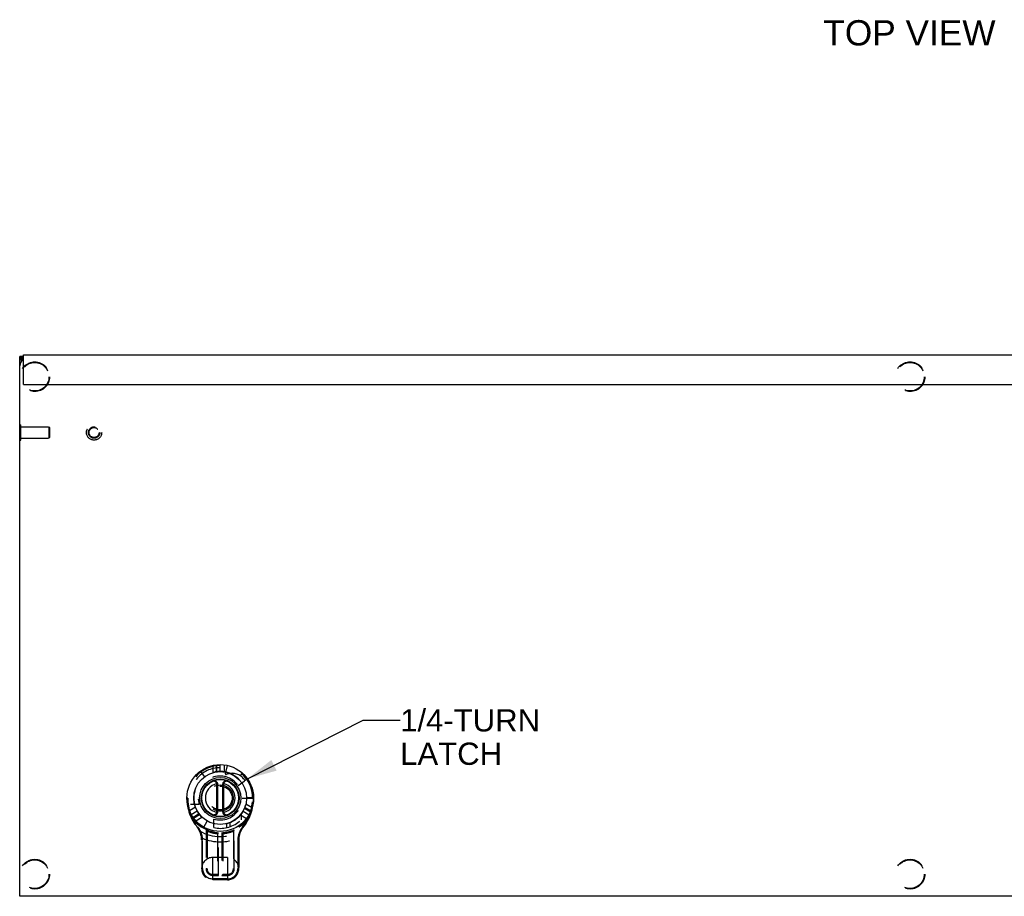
# Model space of a CAD drawing. Header units: inches. Extents: x 0 to 85, y 0 to 55.
# Tile 3 of 15: x 16.5 to 33.1, y 23 to 37.8. Entities that reach past the tile are written whole.
import ezdxf

# ---------------------------------------------------------------- set-up
doc = ezdxf.new("R2010")
doc.units = ezdxf.units.IN
doc.header["$LTSCALE"] = 4.675
doc.header["$MEASUREMENT"] = 0
doc.linetypes.add('HIDDEN', pattern=[0.2, 0.1, -0.1])
doc.layers.get('0').update_dxf_attribs({"linetype": 'CONTINUOUS'})
for name, color, linetype in [('02___PRT_ALL_AXES', 7, 'CONTINUOUS'), ('DEFAULT_2', 8, 'HIDDEN'), ('DIMENSIONS', 7, 'CONTINUOUS')]:
    doc.layers.add(name, color=color, linetype=linetype)
doc.styles.get("Standard").update_dxf_attribs({"font": 'arial.ttf'})
doc.dimstyles.get("Standard").update_dxf_attribs({"dimtxt": 0.425, "dimasz": 0.5, "dimexe": 0.09, "dimexo": 0.07, "dimgap": 0.09, "dimtad": 0, "dimtih": 1, "dimtoh": 1, "dimdec": 3, "dimzin": 4, "dimdsep": 46, "dimtxsty": 'Standard', "dimblk": '_FILLED', "dimblk1": '_FILLED', "dimblk2": '_FILLED', "dimcen": 0.09, "dimadec": 3, "dimazin": 1, "dimtp": 0.001, "dimtm": 0.001, "dimtfac": 1, "dimtdec": 3, "dimtofl": 0, "dimtmove": 0, "dimatfit": 3, "dimldrblk": '_FILLED', "dimfxl": 1, "dimtolj": 1, "dimtzin": 4, "dimarcsym": 0})

# ---------------------------------------------------------------- blocks, each defined once
blk = doc.blocks.new('_FILLED')
at = {"color": 0, "linetype": 'ByBlock'}
blk.add_solid([(0, 0), (-1, 0.2), (-1, -0.2)], dxfattribs=at)

msp = doc.modelspace()

# ---------------------------------------------------------------- linework, layer by layer
at = {"color": 3, "linetype": 'Continuous'}
for p, q in [((16.503, 23.023), (16.503, 32.116)), ((16.548, 32.056), (16.503, 32.056)), ((16.563, 31.646), (16.563, 32.146)), ((16.563, 32.146), (46.443, 32.146)), ((16.563, 31.646), (46.412, 31.646)), ((46.503, 23.023), (16.503, 23.023))]:
    msp.add_line(p, q, dxfattribs=at)
at = {"color": 7, "linetype": 'Continuous'}
for p, q in [((16.563, 32.116), (16.503, 32.116)), ((16.563, 32.096), (16.503, 32.096)), ((16.563, 32.08), (16.503, 32.08)), ((16.499, 30.708), (16.499, 30.964)), ((19.835, 24.927), (19.821, 24.922)), ((19.823, 24.45), (19.823, 24.908)), ((19.838, 24.908), (19.823, 24.908)), ((19.838, 24.45), (19.838, 24.908)), ((19.918, 24.908), (19.918, 24.45)), ((19.918, 24.908), (19.933, 24.908)), ((19.921, 24.927), (19.936, 24.922)), ((19.933, 24.908), (19.933, 24.45)), ((19.835, 24.431), (19.821, 24.436)), ((19.838, 24.45), (19.823, 24.45)), ((19.918, 24.45), (19.933, 24.45)), ((19.921, 24.431), (19.936, 24.436))]:
    msp.add_line(p, q, dxfattribs=at)
at = {"color": 3, "linetype": 'Continuous'}
msp.add_lwpolyline([(16.528, 32.056), (16.526, 32.058), (16.522, 32.061), (16.519, 32.063), (16.515, 32.066), (16.512, 32.068), (16.509, 32.07), (16.507, 32.073), (16.505, 32.075), (16.504, 32.078), (16.503, 32.08)], dxfattribs=at)
at = {"color": 7, "linetype": 'Continuous'}
for points in [[(19.754, 24.963), (19.755, 24.964), (19.756, 24.964), (19.756, 24.964), (19.757, 24.964), (19.758, 24.965), (19.758, 24.965), (19.759, 24.965), (19.76, 24.965), (19.76, 24.965), (19.761, 24.966), (19.762, 24.966), (19.762, 24.966), (19.763, 24.966), (19.764, 24.966), (19.765, 24.966), (19.765, 24.966), (19.766, 24.966), (19.767, 24.966), (19.767, 24.966), (19.768, 24.966), (19.769, 24.966), (19.77, 24.966), (19.77, 24.966), (19.771, 24.966), (19.772, 24.966), (19.772, 24.966), (19.773, 24.966), (19.774, 24.966), (19.775, 24.966), (19.775, 24.966), (19.776, 24.966), (19.777, 24.966), (19.777, 24.966), (19.778, 24.966), (19.779, 24.966), (19.78, 24.965), (19.78, 24.965), (19.781, 24.965), (19.782, 24.965), (19.782, 24.965), (19.783, 24.964), (19.784, 24.964), (19.784, 24.964), (19.785, 24.964), (19.786, 24.963), (19.786, 24.963), (19.787, 24.963), (19.788, 24.963), (19.788, 24.962), (19.789, 24.962), (19.79, 24.962), (19.79, 24.961), (19.791, 24.961), (19.792, 24.961), (19.792, 24.96), (19.793, 24.96), (19.793, 24.96), (19.794, 24.959), (19.795, 24.959), (19.795, 24.958), (19.796, 24.958), (19.797, 24.958), (19.797, 24.957), (19.798, 24.957), (19.798, 24.956), (19.799, 24.956), (19.799, 24.956), (19.8, 24.955), (19.8, 24.955), (19.801, 24.954), (19.802, 24.954), (19.802, 24.953), (19.803, 24.953), (19.803, 24.952), (19.804, 24.952), (19.804, 24.951), (19.805, 24.951), (19.805, 24.95), (19.806, 24.95), (19.806, 24.949), (19.807, 24.949), (19.807, 24.948), (19.808, 24.948), (19.808, 24.947), (19.808, 24.946), (19.809, 24.946), (19.809, 24.945), (19.81, 24.945), (19.81, 24.944), (19.811, 24.944), (19.811, 24.943), (19.811, 24.943), (19.812, 24.942), (19.812, 24.941), (19.813, 24.941), (19.813, 24.94), (19.813, 24.94), (19.814, 24.939), (19.814, 24.938), (19.814, 24.938), (19.815, 24.937), (19.815, 24.937), (19.815, 24.936), (19.816, 24.935), (19.816, 24.935), (19.816, 24.934), (19.817, 24.933), (19.817, 24.933), (19.817, 24.932), (19.818, 24.932), (19.818, 24.931), (19.818, 24.93), (19.818, 24.93), (19.819, 24.929), (19.819, 24.928), (19.819, 24.928), (19.819, 24.927), (19.82, 24.926), (19.82, 24.926), (19.82, 24.925), (19.82, 24.924), (19.821, 24.924), (19.821, 24.923), (19.821, 24.922)], [(19.936, 24.922), (19.936, 24.923), (19.936, 24.924), (19.936, 24.924), (19.936, 24.925), (19.937, 24.926), (19.937, 24.926), (19.937, 24.927), (19.937, 24.928), (19.938, 24.928), (19.938, 24.929), (19.938, 24.93), (19.938, 24.93), (19.939, 24.931), (19.939, 24.932), (19.939, 24.932), (19.94, 24.933), (19.94, 24.934), (19.94, 24.934), (19.941, 24.935), (19.941, 24.935), (19.941, 24.936), (19.942, 24.937), (19.942, 24.937), (19.942, 24.938), (19.943, 24.939), (19.943, 24.939), (19.943, 24.94), (19.944, 24.94), (19.944, 24.941), (19.945, 24.942), (19.945, 24.942), (19.945, 24.943), (19.946, 24.943), (19.946, 24.944), (19.947, 24.945), (19.947, 24.945), (19.947, 24.946), (19.948, 24.946), (19.948, 24.947), (19.949, 24.947), (19.949, 24.948), (19.95, 24.948), (19.95, 24.949), (19.951, 24.95), (19.951, 24.95), (19.952, 24.951), (19.952, 24.951), (19.953, 24.952), (19.953, 24.952), (19.954, 24.953), (19.954, 24.953), (19.955, 24.954), (19.955, 24.954), (19.956, 24.955), (19.957, 24.955), (19.957, 24.955), (19.958, 24.956), (19.958, 24.956), (19.959, 24.957), (19.959, 24.957), (19.96, 24.958), (19.961, 24.958), (19.961, 24.959), (19.962, 24.959), (19.962, 24.959), (19.963, 24.96), (19.964, 24.96), (19.964, 24.96), (19.965, 24.961), (19.966, 24.961), (19.966, 24.961), (19.967, 24.962), (19.968, 24.962), (19.968, 24.962), (19.969, 24.963), (19.97, 24.963), (19.97, 24.963), (19.971, 24.964), (19.972, 24.964), (19.972, 24.964), (19.973, 24.964), (19.974, 24.965), (19.974, 24.965), (19.975, 24.965), (19.976, 24.965), (19.977, 24.965), (19.977, 24.965), (19.978, 24.966), (19.979, 24.966), (19.979, 24.966), (19.98, 24.966), (19.981, 24.966), (19.982, 24.966), (19.982, 24.966), (19.983, 24.966), (19.984, 24.966), (19.985, 24.966), (19.985, 24.966), (19.986, 24.966), (19.987, 24.966), (19.987, 24.966), (19.988, 24.966), (19.989, 24.966), (19.99, 24.966), (19.99, 24.966), (19.991, 24.966), (19.992, 24.966), (19.993, 24.966), (19.993, 24.966), (19.994, 24.966), (19.995, 24.966), (19.995, 24.966), (19.996, 24.965), (19.997, 24.965), (19.997, 24.965), (19.998, 24.965), (19.999, 24.965), (20, 24.964), (20, 24.964), (20.001, 24.964), (20.002, 24.964), (20.002, 24.963)], [(19.821, 24.436), (19.821, 24.435), (19.821, 24.434), (19.82, 24.434), (19.82, 24.433), (19.82, 24.432), (19.82, 24.432), (19.819, 24.431), (19.819, 24.43), (19.819, 24.43), (19.819, 24.429), (19.818, 24.429), (19.818, 24.428), (19.818, 24.427), (19.817, 24.427), (19.817, 24.426), (19.817, 24.425), (19.817, 24.425), (19.816, 24.424), (19.816, 24.423), (19.816, 24.423), (19.815, 24.422), (19.815, 24.422), (19.815, 24.421), (19.814, 24.42), (19.814, 24.42), (19.813, 24.419), (19.813, 24.418), (19.813, 24.418), (19.812, 24.417), (19.812, 24.417), (19.812, 24.416), (19.811, 24.416), (19.811, 24.415), (19.81, 24.414), (19.81, 24.414), (19.809, 24.413), (19.809, 24.413), (19.809, 24.412), (19.808, 24.412), (19.808, 24.411), (19.807, 24.41), (19.807, 24.41), (19.806, 24.409), (19.806, 24.409), (19.805, 24.408), (19.805, 24.408), (19.804, 24.407), (19.804, 24.407), (19.803, 24.406), (19.803, 24.406), (19.802, 24.405), (19.802, 24.405), (19.801, 24.404), (19.801, 24.404), (19.8, 24.403), (19.799, 24.403), (19.799, 24.402), (19.798, 24.402), (19.798, 24.401), (19.797, 24.401), (19.797, 24.401), (19.796, 24.4), (19.795, 24.4), (19.795, 24.399), (19.794, 24.399), (19.793, 24.399), (19.793, 24.398), (19.792, 24.398), (19.792, 24.397), (19.791, 24.397), (19.79, 24.397), (19.79, 24.396), (19.789, 24.396), (19.788, 24.396), (19.788, 24.396), (19.787, 24.395), (19.786, 24.395), (19.786, 24.395), (19.785, 24.394), (19.784, 24.394), (19.783, 24.394), (19.783, 24.394), (19.782, 24.394), (19.781, 24.393), (19.781, 24.393), (19.78, 24.393), (19.779, 24.393), (19.778, 24.393), (19.778, 24.393), (19.777, 24.392), (19.776, 24.392), (19.776, 24.392), (19.775, 24.392), (19.774, 24.392), (19.773, 24.392), (19.773, 24.392), (19.772, 24.392), (19.771, 24.392), (19.77, 24.392), (19.77, 24.392), (19.769, 24.392), (19.768, 24.392), (19.768, 24.392), (19.767, 24.392), (19.766, 24.392), (19.765, 24.392), (19.765, 24.392), (19.764, 24.392), (19.763, 24.392), (19.763, 24.392), (19.762, 24.393), (19.761, 24.393), (19.76, 24.393), (19.76, 24.393), (19.759, 24.393), (19.758, 24.394), (19.758, 24.394), (19.757, 24.394), (19.756, 24.394), (19.756, 24.394), (19.755, 24.395), (19.754, 24.395)], [(20.002, 24.395), (20.002, 24.395), (20.001, 24.394), (20, 24.394), (20, 24.394), (19.999, 24.394), (19.998, 24.394), (19.998, 24.393), (19.997, 24.393), (19.996, 24.393), (19.995, 24.393), (19.995, 24.393), (19.994, 24.392), (19.993, 24.392), (19.993, 24.392), (19.992, 24.392), (19.991, 24.392), (19.991, 24.392), (19.99, 24.392), (19.989, 24.392), (19.988, 24.392), (19.988, 24.392), (19.987, 24.392), (19.986, 24.392), (19.986, 24.392), (19.985, 24.392), (19.984, 24.392), (19.983, 24.392), (19.983, 24.392), (19.982, 24.392), (19.981, 24.392), (19.981, 24.392), (19.98, 24.392), (19.979, 24.392), (19.978, 24.393), (19.978, 24.393), (19.977, 24.393), (19.976, 24.393), (19.976, 24.393), (19.975, 24.393), (19.974, 24.394), (19.973, 24.394), (19.973, 24.394), (19.972, 24.394), (19.971, 24.395), (19.971, 24.395), (19.97, 24.395), (19.969, 24.395), (19.969, 24.396), (19.968, 24.396), (19.967, 24.396), (19.967, 24.397), (19.966, 24.397), (19.966, 24.397), (19.965, 24.398), (19.964, 24.398), (19.964, 24.398), (19.963, 24.399), (19.962, 24.399), (19.962, 24.399), (19.961, 24.4), (19.961, 24.4), (19.96, 24.401), (19.959, 24.401), (19.959, 24.401), (19.958, 24.402), (19.958, 24.402), (19.957, 24.403), (19.957, 24.403), (19.956, 24.404), (19.955, 24.404), (19.955, 24.405), (19.954, 24.405), (19.954, 24.406), (19.953, 24.406), (19.953, 24.407), (19.952, 24.407), (19.952, 24.408), (19.951, 24.408), (19.951, 24.409), (19.95, 24.409), (19.95, 24.41), (19.949, 24.41), (19.949, 24.411), (19.949, 24.411), (19.948, 24.412), (19.948, 24.412), (19.947, 24.413), (19.947, 24.414), (19.946, 24.414), (19.946, 24.415), (19.946, 24.415), (19.945, 24.416), (19.945, 24.416), (19.944, 24.417), (19.944, 24.418), (19.944, 24.418), (19.943, 24.419), (19.943, 24.419), (19.943, 24.42), (19.942, 24.421), (19.942, 24.421), (19.941, 24.422), (19.941, 24.422), (19.941, 24.423), (19.941, 24.424), (19.94, 24.424), (19.94, 24.425), (19.94, 24.425), (19.939, 24.426), (19.939, 24.427), (19.939, 24.427), (19.938, 24.428), (19.938, 24.429), (19.938, 24.429), (19.938, 24.43), (19.937, 24.431), (19.937, 24.431), (19.937, 24.432), (19.937, 24.433), (19.936, 24.433), (19.936, 24.434), (19.936, 24.434), (19.936, 24.435), (19.936, 24.436)]]:
    msp.add_lwpolyline(points, dxfattribs=at)
for radius in [0.562, 0.445, 0.347, 0.318, 0.31]:
    msp.add_circle((19.878, 24.679), radius, dxfattribs=at)
at = {"color": 3, "linetype": 'Continuous'}
msp.add_arc((16.628, 31.961), 0.125, 121.4225, 180, dxfattribs=at)
at = {"color": 7, "linetype": 'Continuous'}
for centre, radius, start, end in [((19.878, 24.679), 0.25, 103.251, 256.749), ((19.778, 24.908), 0.06, 0, 113.5782), ((19.778, 24.908), 0.045, 359.9997, 18.4146), ((19.978, 24.908), 0.06, 66.4218, 180), ((19.978, 24.908), 0.045, 161.5854, 180.0003), ((19.878, 24.679), 0.25, 283.251, 76.749), ((19.778, 24.45), 0.06, 246.4218, 360), ((19.778, 24.45), 0.045, 341.5854, 0.0003), ((19.978, 24.45), 0.06, 180, 293.5782), ((19.978, 24.45), 0.045, 179.9997, 198.4146)]:
    msp.add_arc(centre, radius, start, end, dxfattribs=at)
at = {"layer": '02___PRT_ALL_AXES', "color": 8, "linetype": 'HIDDEN'}
for p, q in [((20.297, 24.972), (20.294, 24.977)), ((20.389, 24.679), (20.441, 24.679))]:
    msp.add_line(p, q, dxfattribs=at)
msp.add_circle((17.753, 30.836), 0.0966, dxfattribs=at)
for centre, radius, start, end in [((20.268, 24.985), 0.027, 305, 341.89), ((19.878, 24.679), 0.562, 0, 35)]:
    msp.add_arc(centre, radius, start, end, dxfattribs=at)
at = {"layer": 'DEFAULT_2', "color": 8, "linetype": 'HIDDEN'}
for p, q in [((16.499, 30.964), (16.517, 30.964)), ((16.517, 30.708), (16.517, 30.964)), ((16.517, 30.93), (16.989, 30.93)), ((16.989, 30.93), (16.989, 30.742)), ((16.999, 30.92), (16.989, 30.93)), ((16.999, 30.92), (16.999, 30.752)), ((16.499, 30.708), (16.517, 30.708)), ((16.517, 30.742), (16.989, 30.742)), ((16.999, 30.752), (16.989, 30.742)), ((19.753, 25.228), (19.753, 25.107)), ((19.808, 25.237), (19.808, 25.119)), ((19.823, 25.121), (19.823, 25.239)), ((19.878, 25.125), (19.878, 25.242)), ((19.953, 25.118), (19.953, 25.237)), ((19.965, 25.086), (20.003, 25.228)), ((19.541, 25.129), (19.611, 25.035)), ((20.222, 25.057), (20.256, 25.096)), ((20.181, 24.891), (20.284, 24.963)), ((20.339, 25.002), (20.297, 24.972)), ((19.331, 24.679), (19.316, 24.679)), ((19.525, 24.568), (19.379, 24.568)), ((20.248, 24.679), (20.389, 24.679)), ((20.416, 24.513), (20.311, 24.574)), ((20.441, 24.684), (20.324, 24.684)), ((20.426, 24.679), (20.441, 24.679)), ((19.46, 24.525), (19.358, 24.465)), ((19.377, 24.385), (19.393, 24.394)), ((19.492, 24.456), (19.391, 24.398)), ((19.523, 24.41), (19.421, 24.352)), ((19.43, 24.339), (19.532, 24.399)), ((20.221, 24.395), (20.324, 24.335)), ((20.236, 24.314), (20.236, 24.413)), ((20.264, 24.456), (20.365, 24.398)), ((20.289, 24.506), (20.391, 24.447)), ((20.397, 24.461), (20.294, 24.52)), ((20.363, 24.394), (20.379, 24.385)), ((19.466, 24.297), (19.57, 24.357)), ((19.602, 24.189), (19.659, 24.291)), ((19.771, 24.18), (19.771, 24.325)), ((19.986, 24.247), (19.986, 24.18)), ((20.039, 24.264), (20.039, 24.194)), ((19.504, 24.19), (19.493, 24.18)), ((19.641, 24.145), (19.641, 23.489)), ((19.642, 24.143), (19.641, 24.145)), ((19.645, 24.139), (19.642, 24.143)), ((19.648, 24.135), (19.645, 24.139)), ((19.65, 24.131), (19.648, 24.135)), ((19.653, 24.127), (19.65, 24.131)), ((19.656, 24.123), (19.653, 24.127)), ((19.656, 24.122), (19.656, 24.123)), ((19.656, 24.123), (19.656, 24.123)), ((19.656, 24.123), (19.656, 24.123)), ((19.656, 24.123), (19.656, 24.123)), ((19.656, 24.122), (19.656, 23.489)), ((19.833, 24.08), (19.833, 23.391)), ((19.833, 24.08), (19.833, 24.08)), ((19.834, 24.081), (19.835, 24.081)), ((19.834, 24.081), (19.834, 24.081)), ((19.835, 24.082), (19.836, 24.082)), ((19.835, 24.082), (19.835, 24.082)), ((19.835, 24.081), (19.835, 24.082)), ((19.836, 24.082), (19.837, 24.083)), ((19.837, 24.084), (19.843, 24.089)), ((19.837, 24.083), (19.837, 24.084)), ((19.843, 24.089), (19.848, 24.094)), ((19.848, 23.376), (19.848, 24.094)), ((19.908, 24.094), (19.908, 23.376)), ((19.911, 24.091), (19.908, 24.094)), ((19.915, 24.087), (19.911, 24.091)), ((19.919, 24.084), (19.915, 24.087)), ((19.923, 24.08), (19.919, 24.084)), ((19.923, 24.08), (19.923, 23.391)), ((19.923, 24.08), (19.923, 24.08)), ((20.101, 24.122), (20.102, 24.123)), ((20.101, 24.122), (20.101, 24.122)), ((20.101, 24.122), (20.101, 24.122)), ((20.101, 24.121), (20.101, 24.122)), ((20.101, 24.121), (20.101, 23.489)), ((20.101, 24.121), (20.101, 24.121)), ((20.102, 24.123), (20.103, 24.124)), ((20.102, 24.123), (20.102, 24.123)), ((20.102, 24.123), (20.102, 24.123)), ((20.103, 24.124), (20.106, 24.129)), ((20.106, 24.129), (20.109, 24.134)), ((20.109, 24.134), (20.112, 24.139)), ((20.112, 24.139), (20.116, 24.144)), ((20.116, 23.489), (20.116, 24.144)), ((20.252, 24.19), (20.264, 24.18)), ((19.565, 24.002), (19.58, 24.003)), ((19.566, 23.975), (19.566, 23.489)), ((19.581, 23.975), (19.566, 23.975)), ((19.581, 23.489), (19.581, 23.975)), ((20.176, 23.975), (20.176, 23.489)), ((20.176, 23.975), (20.191, 23.975)), ((20.177, 24.003), (20.192, 24.002)), ((20.191, 23.975), (20.191, 23.489)), ((19.753, 23.301), (19.753, 23.676)), ((20.003, 23.676), (19.753, 23.676)), ((20.003, 23.676), (20.003, 23.301)), ((19.581, 23.489), (19.566, 23.489)), ((19.641, 23.489), (19.656, 23.489)), ((20.116, 23.489), (20.101, 23.489)), ((20.176, 23.489), (20.191, 23.489)), ((19.833, 23.391), (19.753, 23.391)), ((19.753, 23.376), (19.848, 23.376)), ((20.003, 23.316), (19.753, 23.316)), ((20.003, 23.301), (19.753, 23.301)), ((19.833, 23.391), (19.848, 23.376)), ((19.923, 23.391), (19.908, 23.376)), ((19.908, 23.376), (20.003, 23.376)), ((20.003, 23.391), (19.923, 23.391))]:
    msp.add_line(p, q, dxfattribs=at)
for points in [[(19.316, 24.679), (19.316, 24.675), (19.316, 24.671), (19.316, 24.667), (19.316, 24.663), (19.316, 24.659), (19.316, 24.655), (19.316, 24.651), (19.316, 24.646)], [(19.316, 24.646), (19.317, 24.642), (19.317, 24.637), (19.317, 24.632), (19.318, 24.628), (19.318, 24.623), (19.318, 24.619), (19.319, 24.614), (19.319, 24.609), (19.32, 24.605), (19.32, 24.6), (19.321, 24.596), (19.321, 24.591), (19.322, 24.587), (19.322, 24.582), (19.323, 24.577), (19.323, 24.573), (19.324, 24.568), (19.325, 24.564), (19.326, 24.559), (19.326, 24.555), (19.327, 24.55), (19.328, 24.546), (19.329, 24.542), (19.33, 24.537), (19.331, 24.533), (19.331, 24.528), (19.332, 24.524), (19.333, 24.519), (19.334, 24.515), (19.335, 24.511), (19.336, 24.506), (19.337, 24.502), (19.339, 24.498), (19.34, 24.493), (19.341, 24.489), (19.342, 24.485), (19.343, 24.48), (19.344, 24.476), (19.346, 24.472), (19.347, 24.468), (19.348, 24.463), (19.35, 24.459), (19.351, 24.455), (19.352, 24.451), (19.354, 24.446), (19.355, 24.442), (19.356, 24.438), (19.358, 24.434), (19.359, 24.43), (19.361, 24.426), (19.362, 24.421), (19.364, 24.417), (19.366, 24.413), (19.367, 24.409), (19.369, 24.405), (19.371, 24.401), (19.372, 24.397), (19.374, 24.393), (19.376, 24.389), (19.377, 24.385)], [(20.379, 24.385), (20.381, 24.389), (20.383, 24.393), (20.384, 24.397), (20.386, 24.401), (20.388, 24.405), (20.389, 24.409), (20.391, 24.413), (20.392, 24.417), (20.394, 24.421), (20.396, 24.426), (20.397, 24.43), (20.399, 24.434), (20.4, 24.438), (20.401, 24.442), (20.403, 24.446), (20.404, 24.451), (20.406, 24.455), (20.407, 24.459), (20.408, 24.463), (20.41, 24.468), (20.411, 24.472), (20.412, 24.476), (20.413, 24.48), (20.415, 24.485), (20.416, 24.489), (20.417, 24.493), (20.418, 24.498), (20.419, 24.502), (20.42, 24.506), (20.421, 24.511), (20.422, 24.515), (20.423, 24.519), (20.424, 24.524), (20.425, 24.528), (20.426, 24.533), (20.427, 24.537), (20.428, 24.542), (20.429, 24.546), (20.429, 24.55), (20.43, 24.555), (20.431, 24.559), (20.432, 24.564), (20.432, 24.568), (20.433, 24.573), (20.434, 24.577), (20.434, 24.582), (20.435, 24.586), (20.435, 24.591), (20.436, 24.596), (20.436, 24.6), (20.437, 24.605), (20.437, 24.609), (20.438, 24.614), (20.438, 24.619), (20.439, 24.623), (20.439, 24.628), (20.439, 24.632), (20.44, 24.637), (20.44, 24.642), (20.44, 24.646)], [(20.44, 24.646), (20.44, 24.65), (20.44, 24.654), (20.44, 24.658), (20.441, 24.662), (20.441, 24.666), (20.441, 24.67), (20.441, 24.675), (20.441, 24.679)], [(19.377, 24.385), (19.38, 24.379), (19.382, 24.374), (19.384, 24.369), (19.386, 24.363), (19.389, 24.358), (19.391, 24.353), (19.394, 24.347), (19.396, 24.342), (19.399, 24.337), (19.401, 24.331), (19.404, 24.326), (19.407, 24.321), (19.409, 24.316), (19.412, 24.31), (19.415, 24.305), (19.418, 24.3), (19.421, 24.295), (19.424, 24.29), (19.426, 24.285), (19.429, 24.279), (19.432, 24.274), (19.436, 24.269), (19.439, 24.264), (19.442, 24.259), (19.445, 24.254), (19.448, 24.249), (19.452, 24.244), (19.455, 24.239), (19.458, 24.234), (19.462, 24.229), (19.465, 24.224), (19.469, 24.22), (19.472, 24.215), (19.476, 24.21), (19.479, 24.205), (19.483, 24.2), (19.487, 24.196), (19.49, 24.191), (19.494, 24.186), (19.499, 24.18)], [(20.262, 24.186), (20.266, 24.191), (20.27, 24.196), (20.274, 24.2), (20.277, 24.205), (20.281, 24.21), (20.284, 24.215), (20.288, 24.22), (20.291, 24.224), (20.295, 24.229), (20.298, 24.234), (20.302, 24.239), (20.305, 24.244), (20.308, 24.249), (20.311, 24.254), (20.315, 24.259), (20.318, 24.264), (20.321, 24.269), (20.324, 24.274), (20.327, 24.279), (20.33, 24.284), (20.333, 24.29), (20.336, 24.295), (20.339, 24.3), (20.342, 24.305), (20.344, 24.31), (20.347, 24.316), (20.35, 24.321), (20.353, 24.326), (20.355, 24.331), (20.358, 24.337), (20.36, 24.342), (20.363, 24.347), (20.365, 24.353), (20.368, 24.358), (20.37, 24.363), (20.372, 24.369), (20.375, 24.374), (20.377, 24.379), (20.379, 24.385)], [(19.498, 24.181), (19.498, 24.181), (19.498, 24.181), (19.497, 24.181), (19.497, 24.181), (19.497, 24.181), (19.497, 24.181), (19.497, 24.181), (19.496, 24.181), (19.496, 24.181), (19.496, 24.18), (19.496, 24.18), (19.496, 24.18), (19.495, 24.18), (19.495, 24.18), (19.495, 24.18), (19.495, 24.18), (19.495, 24.18), (19.495, 24.18), (19.495, 24.18), (19.494, 24.18), (19.494, 24.18), (19.494, 24.18), (19.494, 24.18), (19.494, 24.18), (19.494, 24.18), (19.494, 24.18), (19.494, 24.18), (19.493, 24.18), (19.493, 24.18), (19.493, 24.18), (19.493, 24.18), (19.493, 24.18), (19.493, 24.18), (19.493, 24.18), (19.493, 24.18), (19.493, 24.18), (19.493, 24.18), (19.493, 24.18)], [(19.499, 24.18), (19.5, 24.178), (19.501, 24.177), (19.503, 24.175), (19.504, 24.174), (19.505, 24.172), (19.506, 24.171), (19.507, 24.169), (19.508, 24.168), (19.51, 24.166), (19.511, 24.165), (19.512, 24.163), (19.513, 24.162), (19.514, 24.16), (19.515, 24.158), (19.516, 24.157), (19.517, 24.155), (19.518, 24.154), (19.52, 24.152), (19.521, 24.15), (19.522, 24.149), (19.523, 24.147), (19.524, 24.145), (19.525, 24.144), (19.526, 24.142), (19.527, 24.14), (19.528, 24.138), (19.529, 24.137), (19.53, 24.135), (19.531, 24.133), (19.532, 24.131), (19.533, 24.13), (19.534, 24.128), (19.535, 24.126)], [(19.535, 24.126), (19.535, 24.126), (19.535, 24.126), (19.534, 24.126), (19.534, 24.126), (19.534, 24.126), (19.534, 24.126), (19.533, 24.126), (19.533, 24.126), (19.533, 24.126), (19.533, 24.126), (19.532, 24.126), (19.532, 24.126), (19.532, 24.126), (19.532, 24.126), (19.532, 24.126), (19.531, 24.126), (19.531, 24.126), (19.531, 24.126), (19.531, 24.126), (19.531, 24.126), (19.53, 24.126), (19.53, 24.126), (19.53, 24.126), (19.53, 24.126), (19.53, 24.126), (19.53, 24.126), (19.529, 24.126), (19.529, 24.126), (19.529, 24.127), (19.529, 24.127), (19.529, 24.127), (19.529, 24.127), (19.528, 24.127), (19.528, 24.127), (19.528, 24.127), (19.528, 24.127), (19.528, 24.127), (19.528, 24.127), (19.528, 24.127), (19.528, 24.128), (19.528, 24.128), (19.528, 24.128), (19.528, 24.128), (19.527, 24.128)], [(19.58, 24.003), (19.579, 24.005), (19.579, 24.006), (19.579, 24.008), (19.579, 24.01), (19.578, 24.011), (19.578, 24.013), (19.578, 24.015), (19.577, 24.017), (19.577, 24.018), (19.577, 24.02), (19.576, 24.022), (19.576, 24.024), (19.576, 24.026), (19.575, 24.027), (19.575, 24.029), (19.574, 24.031), (19.574, 24.033), (19.573, 24.035), (19.573, 24.037), (19.572, 24.039), (19.572, 24.041), (19.571, 24.043), (19.571, 24.045), (19.57, 24.047), (19.57, 24.049), (19.569, 24.051), (19.569, 24.053), (19.568, 24.055), (19.567, 24.057), (19.567, 24.059), (19.566, 24.061), (19.565, 24.063), (19.564, 24.065), (19.564, 24.067), (19.563, 24.069), (19.562, 24.072), (19.561, 24.074), (19.56, 24.076), (19.559, 24.078), (19.558, 24.081), (19.557, 24.083), (19.556, 24.085), (19.555, 24.088), (19.554, 24.09), (19.553, 24.092), (19.552, 24.095), (19.551, 24.097), (19.55, 24.1), (19.548, 24.102), (19.547, 24.105), (19.546, 24.107), (19.544, 24.11), (19.543, 24.112), (19.541, 24.115), (19.54, 24.118), (19.538, 24.121), (19.537, 24.123), (19.535, 24.126)], [(19.833, 24.08), (19.833, 24.08), (19.833, 24.08), (19.833, 24.08), (19.833, 24.08), (19.834, 24.08)], [(19.834, 24.081), (19.834, 24.081), (19.834, 24.081)], [(19.834, 24.08), (19.834, 24.08), (19.834, 24.081)], [(19.834, 24.08), (19.834, 24.08), (19.834, 24.08), (19.834, 24.08)], [(19.923, 24.08), (19.923, 24.08), (19.923, 24.08), (19.923, 24.08)], [(20.101, 24.122), (20.101, 24.122), (20.101, 24.122), (20.101, 24.122)], [(20.101, 24.122), (20.101, 24.122), (20.101, 24.122)], [(20.101, 24.122), (20.101, 24.122), (20.101, 24.122)], [(20.221, 24.126), (20.22, 24.123), (20.218, 24.121), (20.217, 24.118), (20.215, 24.115), (20.214, 24.112), (20.212, 24.11), (20.211, 24.107), (20.209, 24.105), (20.208, 24.102), (20.207, 24.1), (20.206, 24.097), (20.205, 24.095), (20.203, 24.092), (20.202, 24.09), (20.201, 24.088), (20.2, 24.085), (20.199, 24.083), (20.198, 24.081), (20.197, 24.078), (20.196, 24.076), (20.195, 24.074), (20.195, 24.072), (20.194, 24.069), (20.193, 24.067), (20.192, 24.065), (20.191, 24.063), (20.191, 24.061), (20.19, 24.059), (20.189, 24.057), (20.189, 24.055), (20.188, 24.053), (20.187, 24.051), (20.187, 24.049), (20.186, 24.047), (20.186, 24.045), (20.185, 24.043), (20.185, 24.041), (20.184, 24.039), (20.184, 24.037), (20.183, 24.035), (20.183, 24.033), (20.182, 24.031), (20.182, 24.029), (20.181, 24.027), (20.181, 24.026), (20.18, 24.024), (20.18, 24.022), (20.18, 24.02), (20.179, 24.018), (20.179, 24.017), (20.179, 24.015), (20.178, 24.013), (20.178, 24.011), (20.178, 24.01), (20.178, 24.008), (20.177, 24.006), (20.177, 24.005), (20.177, 24.003)], [(20.221, 24.126), (20.222, 24.128), (20.223, 24.13), (20.224, 24.131), (20.225, 24.133), (20.226, 24.135), (20.227, 24.137), (20.228, 24.138), (20.229, 24.14), (20.231, 24.142), (20.232, 24.144), (20.233, 24.145), (20.234, 24.147), (20.235, 24.149), (20.236, 24.15), (20.237, 24.152), (20.238, 24.154), (20.239, 24.155), (20.24, 24.157), (20.241, 24.158), (20.242, 24.16), (20.244, 24.162), (20.245, 24.163), (20.246, 24.165), (20.247, 24.166), (20.248, 24.168), (20.249, 24.169), (20.25, 24.171), (20.251, 24.172), (20.253, 24.174), (20.254, 24.175), (20.255, 24.177), (20.256, 24.178), (20.257, 24.18), (20.262, 24.186)], [(20.229, 24.128), (20.229, 24.128), (20.229, 24.128), (20.229, 24.128), (20.229, 24.128), (20.229, 24.127), (20.229, 24.127), (20.228, 24.127), (20.228, 24.127), (20.228, 24.127), (20.228, 24.127), (20.228, 24.127), (20.228, 24.127), (20.228, 24.127), (20.228, 24.127), (20.227, 24.127), (20.227, 24.126), (20.227, 24.126), (20.227, 24.126), (20.227, 24.126), (20.227, 24.126), (20.226, 24.126), (20.226, 24.126), (20.226, 24.126), (20.226, 24.126), (20.226, 24.126), (20.226, 24.126), (20.225, 24.126), (20.225, 24.126), (20.225, 24.126), (20.225, 24.126), (20.225, 24.126), (20.224, 24.126), (20.224, 24.126), (20.224, 24.126), (20.224, 24.126), (20.223, 24.126), (20.223, 24.126), (20.223, 24.126), (20.223, 24.126), (20.222, 24.126), (20.222, 24.126), (20.222, 24.126), (20.222, 24.126), (20.221, 24.126)], [(20.259, 24.181), (20.259, 24.181), (20.259, 24.181), (20.259, 24.181), (20.259, 24.181), (20.26, 24.181), (20.26, 24.181), (20.26, 24.181), (20.26, 24.181), (20.26, 24.181), (20.261, 24.18), (20.261, 24.18), (20.261, 24.18), (20.261, 24.18), (20.261, 24.18), (20.261, 24.18), (20.262, 24.18), (20.262, 24.18), (20.262, 24.18), (20.262, 24.18), (20.262, 24.18), (20.262, 24.18), (20.262, 24.18), (20.262, 24.18), (20.263, 24.18), (20.263, 24.18), (20.263, 24.18), (20.263, 24.18), (20.263, 24.18), (20.263, 24.18), (20.263, 24.18), (20.263, 24.18), (20.263, 24.18), (20.263, 24.18), (20.264, 24.18), (20.264, 24.18), (20.264, 24.18), (20.264, 24.18), (20.264, 24.18)]]:
    msp.add_lwpolyline(points, dxfattribs=at)
for centre, radius in [((16.753, 31.776), 0.25), ((31.503, 31.776), 0.25), ((16.753, 31.776), 0.24), ((31.503, 31.776), 0.24), ((17.753, 30.836), 0.128), ((17.753, 30.836), 0.094), ((17.753, 30.836), 0.084), ((19.878, 24.679), 0.22), ((19.878, 24.679), 0.2), ((16.753, 23.396), 0.25), ((16.753, 23.396), 0.24), ((31.503, 23.396), 0.25), ((31.503, 23.396), 0.24)]:
    msp.add_circle(centre, radius, dxfattribs=at)
for centre, radius, start, end in [((19.878, 24.679), 0.547, 90, 180), ((19.878, 24.679), 0.511, 90, 192.5459), ((19.878, 24.679), 0.446, 283.9634, 256.0366), ((19.975, 25.083), 0.01, 165, 293.6937), ((20.079, 24.845), 0.25, 39.5613, 113.6937), ((19.878, 24.679), 0.547, 0, 77.2196), ((19.878, 24.679), 0.511, 35, 47.7587), ((19.878, 24.679), 0.37, 253.1097, 197.4576), ((20.107, 24.679), 0.791, 180, 219.0724), ((20.107, 24.679), 0.776, 180, 219.0724), ((19.878, 24.679), 0.511, 257.8559, 360), ((19.649, 24.679), 0.776, 320.9276, 360), ((19.649, 24.679), 0.791, 320.9276, 360), ((19.878, 24.679), 0.581, 210.4444, 329.5556), ((19.239, 23.975), 0.326, 0, 39.0724), ((19.239, 23.975), 0.341, 0, 39.0724), ((19.878, 24.679), 0.651, 238.1819, 301.8181), ((19.88, 24.665), 0.572, 245.3235, 266.8626), ((19.88, 24.665), 0.587, 247.5875, 265.4754), ((19.88, 24.665), 0.572, 272.8754, 294.3888), ((19.88, 24.665), 0.587, 274.2688, 292.1369), ((20.517, 23.975), 0.341, 140.9276, 180), ((20.517, 23.975), 0.326, 140.9276, 180), ((19.878, 24.679), 0.739, 246.1709, 293.8291), ((19.753, 23.489), 0.188, 90, 270), ((20.003, 23.489), 0.188, 270, 90), ((19.753, 23.489), 0.172, 180, 270), ((19.753, 23.489), 0.113, 180, 270), ((19.753, 23.489), 0.0975, 180, 270), ((20.003, 23.489), 0.172, 270, 360), ((20.003, 23.489), 0.113, 270, 360), ((20.003, 23.489), 0.0975, 270, 360)]:
    msp.add_arc(centre, radius, start, end, dxfattribs=at)

# ---------------------------------------------------------------- texts
at = {"layer": 'DIMENSIONS', "color": 2, "linetype": 'Continuous', "line_spacing_factor": 0.9}
for s, insert, char_height, width, attachment_point in [('TOP VIEW', (31.493, 37.783), 0.425, 2.896, 2), ('1/4-TURN\\PLATCH', (22.911, 26.175), 0.375, 2.35455, 1)]:
    msp.add_mtext(s, dxfattribs=dict(at, insert=insert, char_height=char_height, width=width, attachment_point=attachment_point))

# ---------------------------------------------------------------- leaders
at = {"layer": 'DIMENSIONS', "color": 2, "linetype": 'Continuous', "annotation_type": 0, "has_hookline": 1, "hookline_direction": 1, "text_width": 2.258}
msp.add_leader([(20.338, 25.004), (22.286, 25.988), (22.911, 25.988)], dimstyle='Standard', override={"dimtad": 0}, dxfattribs=at)

doc.saveas('drawing.dxf')
